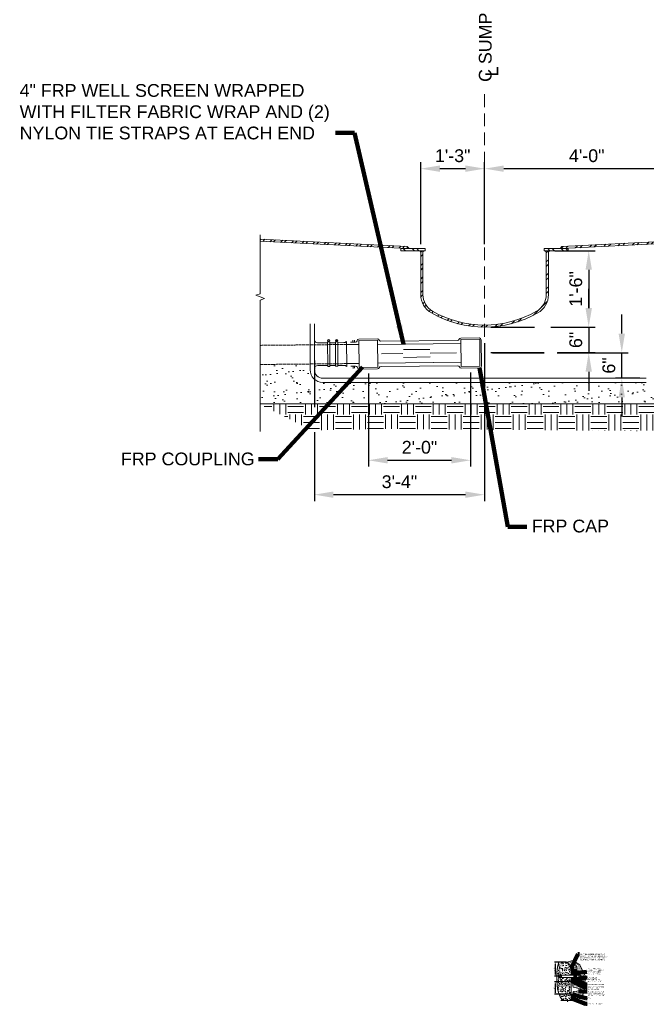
# Model space of a CAD drawing. Header units: inches. Extents: x -617 to 0, y -88 to 191.
# Tile 1 of 10: x -617 to -470, y -40 to 191. Entities that reach past the tile are written whole.
import ezdxf

# ---------------------------------------------------------------- set-up
doc = ezdxf.new("R2010")
doc.units = ezdxf.units.IN
doc.header["$MEASUREMENT"] = 0
doc.linetypes.add('( Dashed )', pattern=[9, 6, -3])
doc.linetypes.add('HIDDEN', pattern=[0.19685, 0.15748, -0.03937])
doc.layers.get('DefPoints').update_dxf_attribs({"lineweight": 0})
for name, color, linetype, lineweight in [('G-ANNO-DIMS', 2, 'Continuous', 0), ('G-ANNO-MASK', 1, 'Continuous', 0), ('G-ANNO-NOTE', 4, 'Continuous', 30), ('G-ANNO-PATT', 250, 'Continuous', 0), ('G-GRID-COOR', 2, 'Continuous', 13), ('M-ANNO-TEXT-48', 13, 'Continuous', 0), ('M-DETL-LGHT', 3, 'Continuous', 0), ('M-DETL-MEDM', 5, 'Continuous', 0), ('M-DETL-MLGT', 2, 'Continuous', 0), ('M-DETL-XLGT', 1, 'Continuous', 0), ('M-PIPE', 4, 'Continuous', 0), ('X-DETL-XLGT', 1, 'Continuous', 0)]:
    doc.layers.add(name, color=color, linetype=linetype, lineweight=lineweight)
doc.layers.add('G-ANNO-NPLT', color=1, linetype='Continuous', lineweight=0, plot=False)
doc.styles.add("AEC_AC_02ArchDims-CC_6_1'", font='arial.ttf', dxfattribs={"height": 0.25})
doc.styles.add("AEC_AC_07ArchDims-CC_1-2_1'", font='arial.ttf', dxfattribs={"height": 3})
doc.styles.add("AEC_AC_41Text-LeftTop_6_1'", font='arial.ttf', dxfattribs={"height": 0.25})
doc.styles.add("AEC_AC_46Text-LeftTop_1-2_1'", font='arial.ttf', dxfattribs={"height": 3})
doc.dimstyles.new("AEC_AC_02_Arch-Dims_6_1'", dxfattribs={"dimtxt": 0.25, "dimasz": 0.375, "dimexe": 0.125, "dimexo": 0.125, "dimgap": 0.125, "dimtad": 1, "dimdec": 4, "dimzin": 15, "dimdsep": 46, "dimlunit": 4, "dimtxsty": "AEC_AC_02ArchDims-CC_6_1'", "dimcen": 0.09, "dimclrd": 256, "dimclre": 256, "dimazin": 2, "dimtfac": 0.7, "dimtdec": 4, "dimtix": 1, "dimtmove": 1, "dimatfit": 3, "dimfxl": 1, "dimfrac": 2, "dimtolj": 1, "dimtzin": 15, "dimlwd": 30, "dimlwe": 30, "dimarcsym": 0})
doc.dimstyles.new("AEC_AC_07_Arch-Dims_1-2_1'", dxfattribs={"dimtxt": 3, "dimasz": 4.5, "dimexe": 1.5, "dimexo": 1.5, "dimgap": 1.5, "dimtad": 1, "dimdec": 4, "dimzin": 15, "dimdsep": 46, "dimlunit": 4, "dimtxsty": "AEC_AC_07ArchDims-CC_1-2_1'", "dimcen": 0.09, "dimclrd": 256, "dimclre": 256, "dimazin": 2, "dimtfac": 0.7, "dimtdec": 4, "dimtix": 1, "dimtmove": 1, "dimatfit": 3, "dimfxl": 1, "dimfrac": 1, "dimtolj": 1, "dimtzin": 15, "dimlwd": 30, "dimlwe": 30, "dimarcsym": 0})
doc.dimstyles.new("AEC_AC_41_Notes_6_1'", dxfattribs={"dimtxt": 0.25, "dimasz": 0.375, "dimexe": 0.125, "dimexo": 0.125, "dimgap": 0.125, "dimtad": 1, "dimjust": 1, "dimdec": 3, "dimzin": 15, "dimdsep": 46, "dimlunit": 5, "dimtxsty": "AEC_AC_41Text-LeftTop_6_1'", "dimcen": 0.09, "dimclrd": 256, "dimclre": 256, "dimazin": 2, "dimtfac": 0.7, "dimtdec": 3, "dimtmove": 1, "dimatfit": 1, "dimfxl": 1, "dimfrac": 1, "dimtolj": 1, "dimtzin": 15, "dimlwd": 30, "dimlwe": 30, "dimarcsym": 0})
doc.dimstyles.new("AEC_AC_46_Notes_1-2_1'", dxfattribs={"dimtxt": 3, "dimasz": 4.5, "dimexe": 1.5, "dimexo": 1.5, "dimgap": 1.5, "dimtad": 1, "dimjust": 1, "dimdec": 3, "dimzin": 15, "dimdsep": 46, "dimlunit": 5, "dimtxsty": "AEC_AC_46Text-LeftTop_1-2_1'", "dimcen": 0.09, "dimclrd": 256, "dimclre": 256, "dimazin": 2, "dimtfac": 0.7, "dimtdec": 3, "dimtmove": 1, "dimatfit": 1, "dimfxl": 1, "dimfrac": 1, "dimtolj": 1, "dimtzin": 15, "dimlwd": 30, "dimlwe": 30, "dimarcsym": 0})

# ---------------------------------------------------------------- blocks, each defined once
blk = doc.blocks.new('SCREEN-4')
at = {"layer": 'M-DETL-LGHT', "color": 3}
for p, q in [((-0.03, 3.16), (4.37, 3.2)), ((0.03, -3.16), (-0.03, 3.16)), ((4.43, -3.11), (4.37, 3.2)), ((23.97, 3.39), (28.37, 3.44)), ((24.03, -2.92), (23.97, 3.39)), ((28.43, -2.87), (28.37, 3.44)), ((0.03, -3.16), (4.43, -3.11)), ((24.03, -2.92), (28.43, -2.87))]:
    blk.add_line(p, q, dxfattribs=at)
at = {"layer": 'M-DETL-LGHT'}
for p, q in [((4.38, 2.23), (24.02, 2.43)), ((4.42, -2.16), (23.98, -1.96))]:
    blk.add_line(p, q, dxfattribs=at)
at = {"layer": 'M-PIPE', "color": 3}
for p, q in [((5.31, 0.05), (10.29, 0.1)), ((10.48, 1.02), (16.69, 1.05)), ((16.7, 0.15), (22.9, 0.25)), ((10.5, -0.8), (16.71, -0.71))]:
    blk.add_line(p, q, dxfattribs=at)
blk = doc.blocks.new('*D119')
at = {"layer": 'DefPoints', "color": 0, "transparency": 16777216}
for p in [(-507.95, 156.16), (-522.95, 136.88), (-507.95, 136.88)]:
    blk.add_point(p, dxfattribs=at)
at = {"layer": 'G-ANNO-DIMS', "lineweight": 30, "transparency": 16777216}
for p, q in [((-522.95, 138.38), (-522.95, 157.66)), ((-507.95, 138.38), (-507.95, 157.66)), ((-518.45, 156.16), (-512.45, 156.16))]:
    blk.add_line(p, q, dxfattribs=at)
at = {"layer": 'G-ANNO-DIMS', "transparency": 16777216}
for points in [[(-518.45, 156.91), (-518.45, 155.41), (-522.95, 156.16)], [(-512.45, 156.91), (-512.45, 155.41), (-507.95, 156.16)]]:
    blk.add_solid(points, dxfattribs=at)
at = {"layer": 'G-ANNO-DIMS', "color": 0, "lineweight": 30, "transparency": 16777216, "insert": (-515.45, 159.19), "char_height": 3, "attachment_point": 5, "style": "AEC_AC_07ArchDims-CC_1-2_1'"}
blk.add_mtext('\\A1;1\'-3"', dxfattribs=at)
blk = doc.blocks.new('*D118')
at = {"layer": 'DefPoints', "color": 0, "transparency": 16777216}
for p in [(-459.95, 156.16), (-507.95, 136.88), (-459.95, 136.88)]:
    blk.add_point(p, dxfattribs=at)
at = {"layer": 'G-ANNO-DIMS', "lineweight": 30, "transparency": 16777216}
for p, q in [((-507.95, 138.38), (-507.95, 157.66)), ((-459.95, 138.38), (-459.95, 157.66)), ((-503.45, 156.16), (-464.45, 156.16))]:
    blk.add_line(p, q, dxfattribs=at)
at = {"layer": 'G-ANNO-DIMS', "transparency": 16777216}
for points in [[(-503.45, 156.91), (-503.45, 155.41), (-507.95, 156.16)], [(-464.45, 156.91), (-464.45, 155.41), (-459.95, 156.16)]]:
    blk.add_solid(points, dxfattribs=at)
at = {"layer": 'G-ANNO-DIMS', "color": 0, "lineweight": 30, "transparency": 16777216, "insert": (-483.95, 159.19), "char_height": 3, "attachment_point": 5, "style": "AEC_AC_07ArchDims-CC_1-2_1'"}
blk.add_mtext('\\A1;4\'-0"', dxfattribs=at)
blk = doc.blocks.new('*D120')
at = {"layer": 'DefPoints', "color": 0, "transparency": 16777216}
for p in [(-492.95, 136.88), (-507.95, 118.89), (-483.48, 118.89)]:
    blk.add_point(p, dxfattribs=at)
at = {"layer": 'G-ANNO-DIMS', "lineweight": 30, "transparency": 16777216}
for p, q in [((-491.45, 136.88), (-481.98, 136.88)), ((-483.48, 132.38), (-483.48, 123.39)), ((-506.45, 118.89), (-496.25, 118.89)), ((-492.38, 118.89), (-481.98, 118.89))]:
    blk.add_line(p, q, dxfattribs=at)
at = {"layer": 'G-ANNO-DIMS', "transparency": 16777216}
for points in [[(-484.23, 132.38), (-482.73, 132.38), (-483.48, 136.88)], [(-484.23, 123.39), (-482.73, 123.39), (-483.48, 118.89)]]:
    blk.add_solid(points, dxfattribs=at)
at = {"layer": 'G-ANNO-DIMS', "color": 0, "lineweight": 30, "transparency": 16777216, "insert": (-486.51, 127.88), "char_height": 3, "attachment_point": 5, "rotation": 90, "style": "AEC_AC_07ArchDims-CC_1-2_1'"}
blk.add_mtext('\\A1;1\'-6"', dxfattribs=at)
blk = doc.blocks.new('*D121')
at = {"layer": 'DefPoints', "color": 0, "transparency": 16777216}
for p in [(-507.95, 118.89), (-507.95, 112.91), (-483.48, 112.91)]:
    blk.add_point(p, dxfattribs=at)
at = {"layer": 'G-ANNO-DIMS', "lineweight": 30, "transparency": 16777216}
for p, q in [((-483.48, 123.39), (-483.48, 127.89)), ((-506.45, 118.89), (-496.83, 118.89)), ((-492.08, 118.89), (-481.98, 118.89)), ((-483.48, 118.83), (-483.48, 112.91)), ((-506.45, 112.91), (-493.98, 112.91)), ((-490.82, 112.91), (-481.98, 112.91)), ((-483.48, 108.41), (-483.48, 103.91))]:
    blk.add_line(p, q, dxfattribs=at)
at = {"layer": 'G-ANNO-DIMS', "transparency": 16777216}
for points in [[(-484.23, 123.39), (-482.73, 123.39), (-483.48, 118.89)], [(-484.23, 108.41), (-482.73, 108.41), (-483.48, 112.91)]]:
    blk.add_solid(points, dxfattribs=at)
at = {"layer": 'G-ANNO-DIMS', "color": 0, "lineweight": 30, "transparency": 16777216, "insert": (-486.51, 115.9), "char_height": 3, "attachment_point": 5, "rotation": 90, "style": "AEC_AC_07ArchDims-CC_1-2_1'"}
blk.add_mtext('\\A1;6"', dxfattribs=at)
blk = doc.blocks.new('*D122')
at = {"layer": 'DefPoints', "color": 0, "transparency": 16777216}
for p in [(-507.57, 112.89), (-475.71, 112.89), (-469.95, 106.89)]:
    blk.add_point(p, dxfattribs=at)
at = {"layer": 'G-ANNO-DIMS', "lineweight": 30, "transparency": 16777216}
for p, q in [((-475.71, 117.39), (-475.71, 121.89)), ((-506.07, 112.89), (-493.98, 112.89)), ((-490.91, 112.89), (-474.21, 112.89)), ((-475.71, 106.95), (-475.71, 112.89)), ((-471.45, 106.89), (-477.21, 106.89)), ((-475.71, 102.39), (-475.71, 100.94)), ((-475.71, 100.81), (-475.71, 97.89))]:
    blk.add_line(p, q, dxfattribs=at)
at = {"layer": 'G-ANNO-DIMS', "transparency": 16777216}
for points in [[(-476.46, 117.39), (-474.96, 117.39), (-475.71, 112.89)], [(-476.46, 102.39), (-474.96, 102.39), (-475.71, 106.89)]]:
    blk.add_solid(points, dxfattribs=at)
at = {"layer": 'G-ANNO-DIMS', "color": 0, "lineweight": 30, "transparency": 16777216, "insert": (-478.74, 109.89), "char_height": 3, "attachment_point": 5, "rotation": 90, "style": "AEC_AC_07ArchDims-CC_1-2_1'"}
blk.add_mtext('\\A1;6"', dxfattribs=at)
blk = doc.blocks.new('*D124')
at = {"layer": 'DefPoints', "color": 0, "transparency": 16777216}
for p in [(-507.95, 116.65), (-547.95, 112.58), (-547.95, 79.52)]:
    blk.add_point(p, dxfattribs=at)
at = {"layer": 'G-ANNO-DIMS', "lineweight": 30, "transparency": 16777216}
for p, q in [((-507.95, 115.15), (-507.95, 106.95)), ((-547.95, 111.08), (-547.95, 108.95)), ((-547.95, 108.83), (-547.95, 106.72)), ((-547.95, 106.59), (-547.95, 100.94)), ((-507.95, 106.83), (-507.95, 105.95)), ((-507.95, 105.83), (-507.95, 102.84)), ((-507.95, 102.72), (-507.95, 100.94)), ((-547.95, 100.81), (-547.95, 100.08)), ((-507.95, 100.81), (-507.95, 78.02)), ((-547.95, 94.24), (-547.95, 78.02)), ((-512.45, 79.52), (-543.45, 79.52))]:
    blk.add_line(p, q, dxfattribs=at)
at = {"layer": 'G-ANNO-DIMS', "transparency": 16777216}
for points in [[(-543.45, 80.27), (-543.45, 78.77), (-547.95, 79.52)], [(-512.45, 80.27), (-512.45, 78.77), (-507.95, 79.52)]]:
    blk.add_solid(points, dxfattribs=at)
at = {"layer": 'G-ANNO-DIMS', "color": 0, "lineweight": 30, "transparency": 16777216, "insert": (-527.95, 82.55), "char_height": 3, "attachment_point": 5, "style": "AEC_AC_07ArchDims-CC_1-2_1'"}
blk.add_mtext('\\A1;3\'-4"', dxfattribs=at)
blk = doc.blocks.new('*D125')
at = {"layer": 'DefPoints', "color": 0, "transparency": 16777216}
for p in [(-535.24, 109.47), (-511.24, 109.71), (-511.24, 87.61)]:
    blk.add_point(p, dxfattribs=at)
at = {"layer": 'G-ANNO-DIMS', "lineweight": 30, "transparency": 16777216}
for p, q in [((-535.24, 107.97), (-535.24, 86.11)), ((-511.24, 108.21), (-511.24, 86.11)), ((-530.74, 87.61), (-515.74, 87.61))]:
    blk.add_line(p, q, dxfattribs=at)
at = {"layer": 'G-ANNO-DIMS', "transparency": 16777216}
for points in [[(-530.74, 88.36), (-530.74, 86.86), (-535.24, 87.61)], [(-515.74, 88.36), (-515.74, 86.86), (-511.24, 87.61)]]:
    blk.add_solid(points, dxfattribs=at)
at = {"layer": 'G-ANNO-DIMS', "color": 0, "lineweight": 30, "transparency": 16777216, "insert": (-523.24, 90.65), "char_height": 3, "attachment_point": 5, "style": "AEC_AC_07ArchDims-CC_1-2_1'"}
blk.add_mtext('\\A1;2\'-0"', dxfattribs=at)
blk = doc.blocks.new('*D131')
at = {"layer": 'DefPoints', "color": 0, "transparency": 16777216}
for p in [(-488.63, -30.36), (-491.36, -33.69), (-490.6, -33.69)]:
    blk.add_point(p, dxfattribs=at)
at = {"layer": 'G-ANNO-DIMS', "lineweight": 30, "transparency": 16777216}
for p, q in [((-488.75, -30.36), (-491.49, -30.36)), ((-491.36, -30.74), (-491.36, -33.31)), ((-490.72, -33.69), (-491.49, -33.69))]:
    blk.add_line(p, q, dxfattribs=at)
at = {"layer": 'G-ANNO-DIMS', "transparency": 16777216}
for points in [[(-491.43, -30.74), (-491.3, -30.74), (-491.36, -30.36)], [(-491.43, -33.31), (-491.3, -33.31), (-491.36, -33.69)]]:
    blk.add_solid(points, dxfattribs=at)
at = {"layer": 'G-ANNO-DIMS', "color": 0, "lineweight": 30, "transparency": 16777216, "insert": (-491.62, -32.03), "char_height": 0.25, "attachment_point": 5, "rotation": 90, "style": "AEC_AC_02ArchDims-CC_6_1'"}
blk.add_mtext('\\A1;3" +/-', dxfattribs=at)
blk = doc.blocks.new('*D132')
at = {"layer": 'DefPoints', "color": 0, "transparency": 16777216}
for p in [(-486.98, -35.01), (-491.36, -37.93), (-487.49, -37.93)]:
    blk.add_point(p, dxfattribs=at)
at = {"layer": 'G-ANNO-DIMS', "lineweight": 30, "transparency": 16777216}
for p, q in [((-487.1, -35.01), (-491.49, -35.01)), ((-491.36, -35.38), (-491.36, -37.55)), ((-487.61, -37.93), (-491.49, -37.93))]:
    blk.add_line(p, q, dxfattribs=at)
at = {"layer": 'G-ANNO-DIMS', "transparency": 16777216}
for points in [[(-491.43, -35.38), (-491.3, -35.38), (-491.36, -35.01)], [(-491.43, -37.55), (-491.3, -37.55), (-491.36, -37.93)]]:
    blk.add_solid(points, dxfattribs=at)
at = {"layer": 'G-ANNO-DIMS', "color": 0, "lineweight": 30, "transparency": 16777216, "insert": (-491.62, -36.47), "char_height": 0.25, "attachment_point": 5, "rotation": 90, "style": "AEC_AC_02ArchDims-CC_6_1'"}
blk.add_mtext('\\A1;3"', dxfattribs=at)
blk = doc.blocks.new('*D133')
at = {"layer": 'DefPoints', "color": 0, "transparency": 16777216}
for p in [(-487.23, -32.36), (-487.19, -31.99), (-486.34, -32.36)]:
    blk.add_point(p, dxfattribs=at)
at = {"layer": 'G-ANNO-DIMS', "lineweight": 30, "transparency": 16777216}
for p, q in [((-487.11, -32.36), (-486.22, -32.36)), ((-487.06, -31.99), (-486.22, -31.99)), ((-486.34, -31.61), (-486.34, -31.24)), ((-486.34, -31.99), (-486.34, -32.36)), ((-486.34, -32.74), (-486.34, -33.11))]:
    blk.add_line(p, q, dxfattribs=at)
at = {"layer": 'G-ANNO-DIMS', "transparency": 16777216}
for points in [[(-486.41, -31.61), (-486.28, -31.61), (-486.34, -31.99)], [(-486.41, -32.74), (-486.28, -32.74), (-486.34, -32.36)]]:
    blk.add_solid(points, dxfattribs=at)
at = {"layer": 'G-ANNO-DIMS', "color": 0, "lineweight": 30, "transparency": 16777216, "insert": (-486.6, -31.07), "char_height": 0.25, "attachment_point": 5, "rotation": 90, "style": "AEC_AC_02ArchDims-CC_6_1'"}
blk.add_mtext('\\A1;3/8" MIN', dxfattribs=at)

msp = doc.modelspace()

# ---------------------------------------------------------------- hatches: boundary and pattern name
at = {"layer": 'G-ANNO-PATT', "lineweight": 13}
h = msp.add_hatch(dxfattribs=at)
h.set_pattern_fill('ANSI32', color=256, pattern_type=2)
h.set_pattern_definition([(45, (-4274.2165, -3433.6614), (-1.3258252, 1.3258252), []), (45, (-4273.3327, -3433.6614), (-1.3258252, 1.3258252), [])])
h.paths.add_polyline_path([(-560.70286, 139.60458), (-560.70286, 139.10367), (-526.13905, 137.37548), (-526.12072, 137.37548), (-526.12072, 137.87548)])
h = msp.add_hatch(dxfattribs=at)
h.set_pattern_fill('ANSI32', color=256, style=0, pattern_type=2)
h.set_pattern_definition([(45, (-4274.2165, -3433.6614), (-1.5909903, 1.5909903), []), (45, (-4273.1559, -3433.6614), (-1.5909903, 1.5909903), [])])
h.paths.add_polyline_path([(-459.9493, 138.86599), (-459.9493, 139.36691), (-489.77788, 137.87548), (-489.77788, 137.37548), (-489.75955, 137.37548)])
h.paths.add_polyline_path([(-425.10805, 140.60805), (-425.10805, 141.10897), (-459.9493, 139.36691), (-459.9493, 138.86599)])
h = msp.add_hatch(dxfattribs=at)
h.set_pattern_fill('ANSI32', color=256, style=0, pattern_type=2)
h.set_pattern_definition([(135, (-527.6162, 136.876), (-1.59099, -1.59099), []), (135, (-527.6162, 137.9368), (-1.59099, -1.59099), [])])
h.paths.add_polyline_path([(-521.93749, 136.87548), (-521.93749, 137.37548), (-527.61422, 137.37548), (-527.61422, 136.87548)])
h.paths.add_polyline_path([(-488.28438, 136.87548), (-488.28438, 137.37548), (-493.96111, 137.37548), (-493.96111, 136.87548)])
h = msp.add_hatch(dxfattribs=at)
h.set_pattern_fill('ANSI32', color=256, style=0, pattern_type=2)
h.set_pattern_definition([(45, (-522.9513, 101.565), (-1.59099, 1.59099), []), (45, (-521.8906, 101.565), (-1.59099, 1.59099), [])])
h.paths.add_polyline_path([(-522.43749, 126.56431), (-522.43749, 136.87548), (-522.9493, 136.87548), (-522.9493, 126.57112, 0.267949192), (-520.4493, 122.241, 0.267949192), (-495.4493, 122.241, 0.267949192), (-492.9493, 126.57112), (-492.9493, 136.87548), (-493.46111, 136.87548), (-493.46111, 126.56431, -0.268131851), (-495.71377, 122.66566, -0.267583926), (-520.18483, 122.66566, -0.268131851)])
h = msp.add_hatch(dxfattribs=at)
h.set_pattern_fill('AR-SAND', color=256, style=0, pattern_type=2)
h.set_pattern_definition([(37.5, (-452.3013, 111.3872), (-0.12599, 3.85365), [0, -3.04, 0, -3.4, 0, -3.25]), (7.5, (-452.3013, 111.387), (3.53955, 5.6443), [0, -1.64, 0, -2.74, 0, -1.05]), (327.5, (-454.7613, 111.3872), (6.22828, 0.01132), [0, -1, 0, -3.6, 0, -4.7]), (317.5, (-454.7613, 111.387), (6.01225, 1.75535), [0, -0.5, 0, -2.36, 0, -2.7])])
h.paths.add_polyline_path([(-464.0952, 122.6689, 0.400050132), (-466.94946, 119.67244), (-466.94946, 108.89167, -0.414213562), (-469.94945, 105.89168), (-507.9493, 105.89168), (-545.94915, 105.89168, -0.414213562), (-548.94914, 108.89167), (-548.94914, 110.24277), (-560.70286, 110.12523), (-560.70286, 100.87632), (-425.10805, 100.87632), (-425.10805, 124.56509)])
at = {"layer": 'G-ANNO-PATT'}
h = msp.add_hatch(dxfattribs=at)
h.set_pattern_fill('EARTH', color=256, pattern_type=2)
h.set_pattern_definition([(0, (-4274.2165, -3433.6654), (3.75, 3.75), [3.75, -3.75]), (0, (-4274.2165, -3432.259), (3.75, 3.75), [3.75, -3.75]), (0, (-4274.2165, -3430.853), (3.75, 3.75), [3.75, -3.75]), (90, (-4273.7478, -3430.384), (-3.75, 3.75), [3.75, -3.75]), (90, (-4272.3415, -3430.384), (-3.75, 3.75), [3.75, -3.75]), (90, (-4270.9353, -3430.384), (-3.75, 3.75), [3.75, -3.75])])
h.paths.add_polyline_path([(-425.10805, 100.87632), (-560.70286, 100.87632), (-560.70286, 100.72581), (-548.41887, 94.66051), (-531.60714, 94.99592), (-496.65025, 94.72394), (-453.01799, 94.30616), (-445.9015, 93.19244), (-436.81297, 95.24853), (-427.506, 97.35404), (-425.10805, 97.35404)])
at = {"layer": 'G-ANNO-PATT', "lineweight": 13}
h = msp.add_hatch(dxfattribs=at)
h.set_pattern_fill('AR-SAND', color=256, style=0, pattern_type=2)
h.set_pattern_definition([(37.5, (-485.5427, -36.11146), (-0.010499, 0.321138), [0, -0.253333, 0, -0.283333, 0, -0.270833]), (7.5, (-485.5427, -36.11146), (0.294962, 0.470357), [0, -0.136667, 0, -0.228333, 0, -0.0875]), (327.5, (-485.7477, -36.11146), (0.519024, 0.000944), [0, -0.083333, 0, -0.3, 0, -0.391667]), (317.5, (-485.7477, -36.11146), (0.50102, 0.14628), [0, -0.041667, 0, -0.196667, 0, -0.225])])
h.paths.add_polyline_path([(-486.31344, -33.29468, -0.244404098), (-486.24748, -33.15739), (-485.81906, -33.15739, -0.23624493), (-485.75302, -33.28958), (-485.75228, -33.28958), (-485.75228, -33.42152), (-485.41338, -33.42152), (-485.41338, -33.94998), (-485.75228, -33.94998), (-485.75228, -34.08192), (-485.75302, -34.08192, -0.236115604), (-485.81906, -34.21403), (-486.24748, -34.21403, -0.244404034), (-486.31344, -34.07675), (-486.31344, -33.94998), (-486.48952, -33.94998), (-486.48952, -34.30865), (-486.55797, -34.30865), (-486.55797, -33.94998), (-486.71271, -33.94998), (-486.71271, -35.00644), (-486.97682, -35.00644), (-486.97682, -33.94998), (-487.24133, -33.94998), (-487.21629, -36.00082, 0.317042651), (-487.04745, -36.23424), (-485.49942, -36.63411, -0.768435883), (-485.53326, -37.11607), (-486.99467, -37.30262, 0.362965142), (-487.19737, -37.55116), (-487.1748, -39.39997), (-486.92771, -39.39997), (-485.03005, -38.76611), (-484.3723, -36.14694), (-484.34651, -33.55357), (-485.54612, -30.99678), (-487.22256, -29.97963), (-488.62572, -30.36483), (-487.62572, -31.36483), (-487.62572, -31.55364), (-487.18953, -31.98983, 0.072372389), (-487.23099, -32.27481), (-487.23099, -32.36483), (-487.23099, -33.41666), (-487.2309, -33.41666), (-486.97682, -33.42152), (-486.97682, -32.36483), (-486.71271, -32.36483), (-486.71271, -33.42152), (-486.55797, -33.42152), (-486.55797, -33.06285), (-486.48952, -33.06285), (-486.48952, -33.42152), (-486.31344, -33.42152)])
at = {"layer": 'G-ANNO-PATT'}
h = msp.add_hatch(dxfattribs=at)
h.set_pattern_fill('AR-CONC', color=256, style=0, pattern_type=2)
h.set_pattern_definition([(50, (-490.4436, -31.9311), (1.19543, -0.10459), [0.125, -1.375]), (355, (-490.4436, -31.9311), (-0.23125, 1.25365), [0.1, -1.1]), (100.451, (-490.344, -31.9398), (0.96418, 1.14907), [0.10623, -1.16857]), (46.184, (-490.4436, -31.5978), (1.77874, -0.27586), [0.1875, -2.0625]), (96.636, (-490.2954, -31.6208), (1.55777, 1.62353), [0.15935, -1.75286]), (351.184, (-490.4436, -31.5978), (1.55777, 1.62353), [0.15, -1.65]), (21, (-490.27695, -31.6811), (0.99485, -0.67103), [0.125, -1.375]), (326, (-490.277, -31.6811), (0.40553, 1.20858), [0.1, -1.1]), (71.451, (-490.194, -31.737), (1.40037, 0.53755), [0.10623, -1.16857]), (37.5, (-490.4436, -31.9311), (0.020266, 0.554823), [0, -1.086667, 0, -1.116667, 0, -1.104167]), (7.5, (-490.4436, -31.9311), (0.43845, 0.657353), [0, -0.636667, 0, -1.061667, 0, -0.420833]), (327.5, (-490.8153, -31.9311), (0.889704, -0.037592), [0, -0.416667, 0, -1.3, 0, -1.725]), (317.5, (-490.98195, -31.9311), (0.97198, 0.16684), [0, -0.54167, 0, -0.86333, 0, -1.225])])
h.paths.add_polyline_path([(-487.62676, -33.94998), (-489.87103, -33.94998), (-489.87103, -33.99937), (-490.46534, -33.99937), (-490.46534, -33.94998), (-490.59752, -33.94998), (-490.59752, -33.68564), (-490.59752, -33.42152), (-490.46534, -33.42152), (-490.46534, -33.37213), (-489.87103, -33.37213), (-489.87103, -33.42152), (-487.62572, -33.40911), (-487.62676, -32.97975), (-487.62614, -32.97975), (-487.62676, -32.36483), (-487.62572, -32.36483), (-487.62572, -31.55364), (-487.62572, -31.36483), (-488.62572, -30.36483), (-490.50285, -30.27098), (-490.78325, -31.46646), (-490.95729, -32.75361), (-490.99922, -34.71812), (-490.80924, -36.74592), (-490.55086, -37.51984), (-490.20746, -38.50616), (-489.66902, -39.39997), (-488.64066, -39.39997), (-488.48205, -39.08304), (-488.48205, -39.71691), (-488.32372, -39.39997), (-487.62572, -39.39997), (-487.62656, -35.00644), (-487.62676, -35.00644), (-487.62656, -35.00644)])
h = msp.add_hatch(dxfattribs=at)
h.set_pattern_fill('ANSI32', color=256, pattern_type=2)
h.set_pattern_definition([(45, (-2881.23305, -3364.6149), (-0.1325825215, 0.1325825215), []), (45, (-2881.14466, -3364.6149), (-0.1325825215, 0.1325825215), [])])
h.paths.add_polyline_path([(-487.62676, -33.42152), (-487.48516, -33.42152), (-487.48516, -32.36483), (-487.62676, -32.36164)])
h = msp.add_hatch(dxfattribs=at)
h.set_pattern_fill('ANSI32', color=256, pattern_type=2)
h.set_pattern_definition([(45, (-2881.23305, -3364.61096), (-0.1325825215, 0.1325825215), []), (45, (-2881.14466, -3364.61096), (-0.1325825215, 0.1325825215), [])])
h.paths.add_polyline_path([(-487.48516, -33.94998), (-487.62676, -33.94998), (-487.62676, -35.00644), (-487.48516, -35.00644)])
at = {"layer": 'M-DETL-MLGT', "extrusion": (0, 0, -1)}
for points in [[(525.70645, 137.37548), (526.10479, 137.86648), (526.12072, 137.37548)], [(522.95331, 136.35988), (522.95331, 136.87502), (523.35919, 136.87502)], [(493.46299, 136.35988), (493.46299, 136.87502), (493.86887, 136.87502)]]:
    msp.add_hatch(color=256, dxfattribs=at).paths.add_polyline_path(points)
at = {"layer": 'M-DETL-MLGT'}
for points in [[(-522.43561, 136.35988), (-522.43561, 136.87502), (-522.02973, 136.87502)], [(-492.94529, 136.35988), (-492.94529, 136.87502), (-492.53941, 136.87502)], [(-490.19215, 137.37548), (-489.79381, 137.86648), (-489.77788, 137.37548)]]:
    msp.add_hatch(color=256, dxfattribs=at).paths.add_polyline_path(points)
at = {"layer": 'X-DETL-XLGT'}
msp.add_hatch(color=256, dxfattribs=at).paths.add_polyline_path([(-487.18953, -31.98983), (-487.62572, -31.55364), (-487.62572, -32.36483), (-487.48516, -32.36483), (-487.23099, -32.36483), (-487.23099, -32.27481, -0.072372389)])

# ---------------------------------------------------------------- linework, layer by layer
at = {"layer": 'G-ANNO-MASK', "flags": 128}
msp.add_lwpolyline([(-560.70286, 94.40206), (-560.70286, 125.26567), (-559.67256, 125.64067), (-561.73317, 126.39067), (-560.70286, 126.76567), (-560.70286, 140.60022)], dxfattribs=at)
at = {"layer": 'G-ANNO-NPLT', "flags": 128}
for points in [[(-486.92771, -39.39997), (-485.03005, -38.76611), (-484.3723, -36.14694), (-484.34651, -33.55357), (-485.54612, -30.99678), (-487.22256, -29.97963), (-488.62572, -30.36483)], [(-489.66902, -39.39997), (-490.20746, -38.50616), (-490.55086, -37.51984), (-490.80924, -36.74592), (-490.99922, -34.71812), (-490.95729, -32.75361), (-490.78325, -31.46646), (-490.50285, -30.27098)]]:
    msp.add_lwpolyline(points, dxfattribs=at)
at = {"layer": 'G-GRID-COOR', "linetype": '( Dashed )', "ltscale": 0.5}
msp.add_line((-507.9493, 116.64861), (-507.9493, 173.84602), dxfattribs=at)
at = {"layer": 'M-DETL-LGHT'}
for p, q in [((-544.44341, 115.94029), (-544.70308, 115.48924)), ((-542.59151, 115.9513), (-542.85119, 115.50025)), ((-544.5717, 115.45454), (-544.83192, 115.45299)), ((-544.83192, 115.45299), (-544.83117, 115.3264)), ((-544.83192, 115.45299), (-544.7974, 109.68546)), ((-544.5717, 115.45454), (-544.31147, 115.45609)), ((-544.31147, 115.45609), (-544.31072, 115.32949)), ((-544.31147, 115.45609), (-544.27695, 109.68855)), ((-542.7198, 115.46555), (-542.98003, 115.464)), ((-542.98003, 115.464), (-542.97927, 115.33741)), ((-542.98003, 115.464), (-542.9455, 109.69647)), ((-542.7198, 115.46555), (-542.45957, 115.4671)), ((-542.45957, 115.4671), (-542.45882, 115.3405)), ((-542.45957, 115.4671), (-542.42505, 109.69956)), ((-544.7974, 109.68546), (-544.79815, 109.81205)), ((-544.53717, 109.68701), (-544.7974, 109.68546)), ((-544.53717, 109.68701), (-544.27695, 109.68855)), ((-544.27695, 109.68855), (-544.2777, 109.81515)), ((-542.68528, 109.69802), (-542.9455, 109.69647)), ((-542.68528, 109.69802), (-542.42505, 109.69956)), ((-490.50285, -30.27098), (-488.62572, -30.36483)), ((-488.62572, -30.36483), (-487.62572, -31.36483)), ((-487.62676, -32.36483), (-487.48516, -32.36483)), ((-487.62676, -32.36483), (-487.62676, -33.42152)), ((-487.62572, -33.40911), (-487.62572, -31.36483)), ((-487.48516, -33.42152), (-487.48516, -32.36483)), ((-486.97682, -32.36483), (-486.71271, -32.36483)), ((-486.97682, -32.36483), (-486.97682, -35.00644)), ((-486.71271, -35.00644), (-486.71271, -32.36483)), ((-490.59752, -33.68564), (-490.59752, -33.42152)), ((-490.59752, -33.42152), (-490.46534, -33.42152)), ((-490.59752, -33.68564), (-490.59752, -33.94998)), ((-490.59752, -33.94998), (-490.46534, -33.94998)), ((-490.46534, -33.68564), (-490.46534, -33.37213)), ((-490.46534, -33.37213), (-489.87103, -33.37213)), ((-490.46534, -33.68564), (-490.30024, -33.68564)), ((-490.46534, -33.68564), (-490.46534, -33.99937)), ((-490.46534, -33.68564), (-490.30024, -33.68564)), ((-490.46534, -33.73526), (-490.28402, -33.73526)), ((-490.46534, -33.99937), (-489.87103, -33.99937)), ((-490.30024, -33.68564), (-490.27625, -33.61978)), ((-490.28402, -33.73526), (-490.26003, -33.66917)), ((-490.27625, -33.61978), (-490.1683, -33.61978)), ((-490.26003, -33.66917), (-490.1683, -33.66917)), ((-490.06035, -33.61978), (-490.1683, -33.61978)), ((-490.07658, -33.66917), (-490.1683, -33.66917)), ((-490.05236, -33.73526), (-490.07658, -33.66917)), ((-490.03613, -33.68564), (-490.06035, -33.61978)), ((-489.87103, -33.73526), (-490.05236, -33.73526)), ((-489.87103, -33.68564), (-490.03613, -33.68564)), ((-489.87103, -33.68564), (-490.03613, -33.68564)), ((-489.87103, -33.68564), (-489.87103, -33.37213)), ((-489.87103, -33.42152), (-487.62676, -33.42152)), ((-489.87103, -33.68564), (-489.87103, -33.99937)), ((-489.87103, -33.94998), (-487.62676, -33.94998)), ((-487.62676, -33.42152), (-487.62676, -32.97975)), ((-486.97682, -33.42152), (-487.62676, -33.42152)), ((-487.62572, -39.39997), (-487.62572, -33.94998)), ((-486.97682, -33.94998), (-487.62572, -33.94998)), ((-487.48516, -35.00644), (-487.48516, -33.94998)), ((-486.71271, -33.42152), (-486.55797, -33.42152)), ((-486.71271, -33.94998), (-486.55797, -33.94998)), ((-486.55797, -33.06285), (-486.48952, -33.06285)), ((-486.55797, -34.30865), (-486.55797, -33.06285)), ((-486.55797, -34.30865), (-486.48952, -34.30865)), ((-486.48952, -34.30865), (-486.48952, -33.06285)), ((-486.48952, -33.42152), (-486.31344, -33.42152)), ((-486.48952, -33.94998), (-486.31344, -33.94998)), ((-486.31344, -33.68564), (-486.31344, -33.28958)), ((-486.31344, -33.68564), (-486.31344, -34.08192)), ((-486.24758, -33.15741), (-485.81908, -33.15741)), ((-486.24758, -33.42152), (-485.81908, -33.42152)), ((-486.24758, -33.94998), (-485.81908, -33.94998)), ((-486.24758, -34.2141), (-485.81908, -34.2141)), ((-485.75228, -33.68564), (-485.75228, -33.28958)), ((-485.75228, -33.42152), (-485.41338, -33.42152)), ((-485.75228, -33.68564), (-485.75228, -34.08192)), ((-485.75228, -33.94998), (-485.41338, -33.94998)), ((-485.41338, -33.42152), (-485.41338, -33.94998)), ((-487.62676, -35.00644), (-487.48516, -35.00644)), ((-486.97682, -35.00644), (-486.71271, -35.00644))]:
    msp.add_line(p, q, dxfattribs=at)
at = {"layer": 'M-DETL-LGHT', "color": 3, "linetype": 'HIDDEN'}
for p, q in [((-560.70286, 114.62546), (-540.37381, 114.82875)), ((-560.70286, 110.12523), (-540.34688, 110.32879))]:
    msp.add_line(p, q, dxfattribs=at)
at = {"layer": 'M-DETL-LGHT', "color": 3}
for p, q in [((-540.37381, 114.82875), (-537.4949, 114.85754)), ((-540.34688, 110.32879), (-537.44907, 110.35777)), ((-533.05039, 110.44762), (-513.45036, 110.64726))]:
    msp.add_line(p, q, dxfattribs=at)
at = {"layer": 'M-DETL-LGHT'}
for centre in [(-544.57325, 115.71477), (-542.72135, 115.72578)]:
    msp.add_circle(centre, 0.26023, dxfattribs=at)
for centre, radius, start, end in [((-486.14842, -33.28947), 0.1651, 126.8698917, 233.1300944), ((-485.75218, -33.68571), 0.56134, 151.9275056, 179.9999917), ((-485.75218, -33.68571), 0.56134, 179.9999945, 208.0724806), ((-486.14842, -34.08195), 0.1651, 126.8698917, 233.1300944), ((-485.91812, -33.28947), 0.1651, 306.8698945, 53.1300973), ((-486.31436, -33.68571), 0.56134, 0, 28.0724861), ((-486.31436, -33.68571), 0.56134, 331.9275056, 359.9999917), ((-485.91812, -34.08195), 0.1651, 306.8698945, 53.1300973)]:
    msp.add_arc(centre, radius, start, end, dxfattribs=at)
at = {"layer": 'M-DETL-MEDM'}
for p, q in [((-548.94914, 108.89167), (-548.94914, 119.67244)), ((-547.94914, 108.89167), (-547.94914, 119.67244)), ((-507.9493, 106.89168), (-545.94915, 106.89168)), ((-486.6708, 106.89168), (-507.9493, 106.89168)), ((-507.9493, 106.89168), (-469.94945, 106.89168)), ((-507.9493, 105.89168), (-545.94915, 105.89168)), ((-507.9493, 105.89168), (-469.94945, 105.89168)), ((-487.23099, -33.42152), (-487.23099, -32.27481)), ((-486.97682, -31.5801), (-487.08076, -31.74767)), ((-487.46531, -39.39997), (-487.46531, -37.92995))]:
    msp.add_line(p, q, dxfattribs=at)
at = {"layer": 'M-DETL-MEDM', "flags": 128}
msp.add_lwpolyline([(-487.24133, -33.94998), (-487.21629, -36.00082, 0.317042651), (-487.04745, -36.23424), (-485.49942, -36.63411, -0.768435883), (-485.53326, -37.11607), (-486.99467, -37.30262, 0.362965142), (-487.19737, -37.55116), (-487.1748, -39.39997)], format="xyb", dxfattribs=at)
at = {"layer": 'M-DETL-MEDM'}
for centre, radius, start, end in [((-545.94915, 108.89167), 2.99999, 180, 270), ((-545.94915, 108.89167), 1.99999, 180, 270), ((-545.94915, 108.89167), 1.99999, 180, 270), ((-486.23099, -32.27481), 1, 148.1870007, 180)]:
    msp.add_arc(centre, radius, start, end, dxfattribs=at)
at = {"layer": 'M-DETL-MLGT'}
for p, q in [((-526.12072, 137.87548), (-560.70286, 139.60458)), ((-526.12072, 137.37456), (-560.70286, 139.10367)), ((-489.77788, 137.87548), (-425.10805, 141.10897)), ((-489.77788, 137.37456), (-425.10805, 140.60805)), ((-527.61422, 136.87548), (-527.61422, 137.37548)), ((-521.93749, 136.87548), (-527.61422, 136.87548)), ((-521.93749, 137.37548), (-527.59919, 137.37548)), ((-526.12072, 137.37548), (-526.12072, 137.87618)), ((-526.10479, 137.86648), (-526.12072, 137.37548)), ((-526.11536, 137.4778), (-526.10479, 137.86648)), ((-526.10479, 137.86648), (-525.70645, 137.37548)), ((-522.9493, 126.57112), (-522.9493, 136.87548)), ((-522.43749, 126.56431), (-522.43749, 136.87548)), ((-521.93749, 136.87548), (-521.93749, 137.37548)), ((-493.96111, 137.37548), (-488.29047, 137.37548)), ((-493.96111, 136.87548), (-493.96111, 137.37548)), ((-493.96111, 136.87548), (-488.28438, 136.87548)), ((-493.96111, 136.87548), (-488.28438, 136.87548)), ((-493.46111, 126.56431), (-493.46111, 136.87548)), ((-492.9493, 126.57112), (-492.9493, 136.87548)), ((-489.79381, 137.86648), (-490.19215, 137.37548)), ((-489.78324, 137.4778), (-489.79381, 137.86648)), ((-489.79381, 137.86648), (-489.77788, 137.37548)), ((-489.77788, 137.37548), (-489.77788, 137.87618)), ((-488.28438, 136.87548), (-488.28438, 137.37548)), ((-538.88173, 115.37716), (-538.88173, 115.87716)), ((-538.54082, 115.38158), (-538.54082, 115.88158)), ((-537.48142, 116.09168), (-533.1542, 116.13775)), ((-514.30187, 115.78917), (-532.43086, 115.61284)), ((-509.17757, 116.37998), (-513.50484, 116.33789)), ((-508.67757, 109.75976), (-508.74063, 115.95166)), ((-547.22854, 115.22419), (-544.83064, 115.23855)), ((-544.31018, 115.24032), (-542.97874, 115.24823)), ((-542.45828, 115.25133), (-541.03117, 115.25981)), ((-540.37804, 115.53491), (-540.34284, 109.65314)), ((-538.30808, 115.38461), (-539.45539, 115.36971)), ((-547.14555, 109.88063), (-544.79864, 109.89459)), ((-544.27822, 109.90096), (-542.94677, 109.90887)), ((-542.42632, 109.91197), (-540.99919, 109.92045)), ((-538.25038, 109.72903), (-539.39768, 109.71413)), ((-538.82403, 109.72158), (-538.82403, 109.22158)), ((-538.48311, 109.726), (-538.48311, 109.226)), ((-533.08209, 109.07842), (-537.40934, 109.03434)), ((-532.28531, 109.6275), (-514.24093, 109.81129)), ((-513.43313, 109.27856), (-509.10588, 109.32263))]:
    msp.add_line(p, q, dxfattribs=at)
for centre, radius, start, end in [((-517.9493, 126.57112), 5, 180, 240), ((-517.93749, 126.56431), 4.5, 180, 240.0390562), ((-497.96111, 126.56431), 4.5, 299.9609438, 0), ((-497.9493, 126.57112), 5, 300, 0), ((-507.9493, 143.89163), 25, 240, 300), ((-507.9493, 143.89163), 24.5, 240.0390562, 299.9609438), ((-547.18944, 116.0021), 0.77888, 192.6816099, 267.1226507), ((-537.47682, 115.65896), 0.43275, 90.6098543, 180.583574), ((-533.14959, 115.70502), 0.43275, 22.6341672, 90.6098543), ((-532.35076, 116.0381), 0.43275, 202.6341671, 270.6098543), ((-514.30608, 116.2219), 0.43275, 270.5572936, 338.5329808), ((-513.50063, 115.90516), 0.43275, 90.5572936, 158.5329807), ((-509.17336, 115.94725), 0.43275, 0.583574, 90.5572936), ((-541.03668, 116.18576), 0.92596, 270.3406138, 315.3406138), ((-538.31229, 115.81733), 0.43275, 270.5572936, 338.5329808), ((-547.1407, 109.07043), 0.81022, 90.3429664, 183.6214511), ((-540.99369, 108.9945), 0.92596, 45.3406138, 90.3406138), ((-538.24597, 109.2963), 0.43275, 22.6078868, 90.583574), ((-537.41375, 109.46707), 0.43275, 180.583574, 270.583574), ((-533.0865, 109.51114), 0.43275, 270.583574, 338.5592611), ((-532.2809, 109.19477), 0.43275, 90.5835739, 158.5592611), ((-514.23653, 109.37856), 0.43275, 22.6078868, 90.583574), ((-513.43754, 109.71128), 0.43275, 202.6078868, 270.583574), ((-509.11029, 109.75536), 0.43275, 270.583574, 0.583574)]:
    msp.add_arc(centre, radius, start, end, dxfattribs=at)
at = {"layer": 'M-DETL-XLGT'}
for p, q in [((-425.10805, 100.87632), (-560.70286, 100.87632)), ((-488.64066, -39.39997), (-488.48205, -39.08304)), ((-488.48205, -39.08304), (-488.48205, -39.71691)), ((-490.01316, -39.39997), (-488.64066, -39.39997)), ((-488.48205, -39.71691), (-488.32372, -39.39997)), ((-488.32372, -39.39997), (-486.92771, -39.39997))]:
    msp.add_line(p, q, dxfattribs=at)
at = {"layer": 'X-DETL-XLGT'}
for p, q in [((-487.18953, -31.98983), (-487.62572, -31.55364)), ((-487.48516, -32.36483), (-487.23099, -32.36483))]:
    msp.add_line(p, q, dxfattribs=at)

# ---------------------------------------------------------------- block references
at = {"layer": 'M-ANNO-TEXT-48'}
msp.add_blockref('SCREEN-4', (-537.47157, 112.60766), dxfattribs=at)

# ---------------------------------------------------------------- texts
at = {"layer": 'G-ANNO-NOTE', "lineweight": 13, "char_height": 3, "attachment_point": 1, "rotation": 90, "style": "AEC_AC_46Text-LeftTop_1-2_1'"}
for s, insert in [('C SUMP', (-509.28925, 176.54855)), ('L', (-507.74557, 177.86472))]:
    msp.add_mtext(s, dxfattribs=dict(at, insert=insert))
at = {"layer": 'G-ANNO-NOTE', "insert": (-617.19109, 163.00262), "char_height": 3, "width": 74.4215914, "attachment_point": 7, "style": "AEC_AC_46Text-LeftTop_1-2_1'"}
msp.add_mtext('4" FRP WELL SCREEN WRAPPED WITH FILTER FABRIC WRAP AND (2) NYLON TIE STRAPS AT EACH END', dxfattribs=at)
at = {"layer": 'G-ANNO-NOTE'}
for s, insert, char_height, attachment_point, style in [('FRP COUPLING', (-593.40259, 89.42681), 3, 1, "AEC_AC_46Text-LeftTop_1-2_1'"), ('GEOTEXTILE FABRIC', (-483.72674, -40.1831), 0.25, 4, "AEC_AC_41Text-LeftTop_6_1'")]:
    msp.add_mtext(s, dxfattribs=dict(at, insert=insert, char_height=char_height, attachment_point=attachment_point, style=style))
at = {"layer": 'G-ANNO-NOTE', "lineweight": 13, "attachment_point": 4}
for s, insert, char_height, style in [('FRP CAP', (-496.86861, 72.1246), 3, "AEC_AC_46Text-LeftTop_1-2_1'"), ('GALVANIZED WASHER', (-483.72184, -35.59842), 0.25, "AEC_AC_41Text-LeftTop_6_1'"), ('FML', (-483.73813, -38.87519), 0.25, "AEC_AC_41Text-LeftTop_6_1'")]:
    msp.add_mtext(s, dxfattribs=dict(at, insert=insert, char_height=char_height, style=style))
at = {"layer": 'G-ANNO-NOTE', "lineweight": 13, "char_height": 0.25, "style": "AEC_AC_41Text-LeftTop_6_1'"}
for s, insert, width, attachment_point in [('CONTINUOUS BEAD OF ADHESIVE SEALANT, 360%%D AROUND INTERIOR OF CONCRETE RINGWALL AND AROUND COLUMN SUPPORT FOUNDATIONS', (-485.53869, -29.91703), 6.9163706, 7), ('\\A1;{\\H1x;1/4\\A0;\\H1x;" THICK x 2" WIDE ALUMINUM MOUNTING STRIP, 360%%D, WITH HOLES @ 1\'-0" OC}', (-483.76142, -33.27378), 3.8867937, 7), ('GALVANIZED ANCHOR BOLTS W/NUTS @ 1\'-0" OC', (-483.73353, -33.90187), 3.6320409, 1), ('\\A1;{\\H1x;1/8\\A0;\\H1x;"x2-40 DUROMETER BUNA-N GASKET}', (-483.70932, -36.48577), 4.028435, 4), ('PROVIDE 3" OF SLACK IN FML AT RINGWALL BELOW PENETRATIONS', (-483.71457, -37.19968), 4.1385456, 1)]:
    msp.add_mtext(s, dxfattribs=dict(at, insert=insert, width=width, attachment_point=attachment_point))

# ---------------------------------------------------------------- dimensions: what is measured, and where the dimension line sits
at = {"layer": 'G-ANNO-DIMS', "lineweight": 30}
for base, p1, p2, picture, middle in [((-507.9493, 156.15672), (-522.95331, 136.87502), (-507.9493, 136.87502), '*D119', (-515.45131, 159.18946)), ((-459.9493, 156.15672), (-507.9493, 136.87502), (-459.9493, 136.87502), '*D118', (-483.9493, 159.18844)), ((-511.24126, 87.61341), (-535.24007, 109.47456), (-511.24126, 109.71374), '*D125', (-523.24066, 90.64513))]:
    dim = msp.add_linear_dim(base=base, p1=p1, p2=p2, dimstyle="AEC_AC_07_Arch-Dims_1-2_1'", dxfattribs=at)
    dim.commit()
    dim.dimension.update_dxf_attribs({"geometry": picture, "text_midpoint": middle})
for base, p1, p2, angle, picture, middle in [((-483.4817, 118.89163), (-492.94529, 136.87502), (-507.9493, 118.89163), 270, '*D120', (-486.51342, 127.88333)), ((-483.481697, 112.910583), (-507.9493, 118.891632), (-507.9493, 112.910583), 270, '*D121', (-486.513416, 115.901108)), ((-475.712762, 112.891632), (-469.949452, 106.89168), (-507.574043, 112.891632), 90, '*D122', (-478.744481, 109.891656)), ((-547.94914, 79.51502), (-507.9493, 116.64861), (-547.94914, 112.5764), 180, '*D124', (-527.94922, 82.54776))]:
    dim = msp.add_linear_dim(base=base, p1=p1, p2=p2, angle=angle, dimstyle="AEC_AC_07_Arch-Dims_1-2_1'", dxfattribs=at)
    dim.commit()
    dim.dimension.update_dxf_attribs({"geometry": picture, "text_midpoint": middle})
for base, p1, p2, text, picture, middle in [((-491.36382, -33.68564), (-488.62572, -30.36483), (-490.59752, -33.68564), '3" +/-', '*D131', (-491.61817, -32.02524)), ((-491.36382, -37.92995), (-486.97682, -35.00644), (-487.48512, -37.92995), '3"', '*D132', (-491.61655, -36.46819))]:
    dim = msp.add_linear_dim(base=base, p1=p1, p2=p2, angle=270, text=text, dimstyle="AEC_AC_02_Arch-Dims_6_1'", dxfattribs=at)
    dim.commit()
    dim.dimension.update_dxf_attribs({"geometry": picture, "text_midpoint": middle})
dim = msp.add_linear_dim(base=(-486.345, -32.36483), p1=(-487.18953, -31.98983), p2=(-487.23099, -32.36483), angle=270, text='<> MIN', dimstyle="AEC_AC_02_Arch-Dims_6_1'", dxfattribs=at)
dim.commit()
dim.dimension.update_dxf_attribs({"geometry": '*D133', "text_midpoint": (-486.345, -31.06899), "dimtype": 160})

# ---------------------------------------------------------------- leaders
at = {"layer": 'G-ANNO-NOTE', "lineweight": 30, "annotation_type": 0, "has_hookline": 1}
for points, dimstyle, hookline_direction, text_width in [([(-527.00287, 114.90126), (-538.50511, 164.55407), (-543.00511, 164.55407)], "AEC_AC_46_Notes_1-2_1'", 1, 72.67531), ([(-536.62256, 109.46048), (-556.56569, 87.87537), (-561.06569, 87.87537)], "AEC_AC_46_Notes_1-2_1'", 1, 30.83083), ([(-509.10588, 109.32263), (-502.50723, 71.99537), (-498.00723, 71.99537)], "AEC_AC_46_Notes_1-2_1'", 0, 17.63779), ([(-487.5366, -31.64141), (-486.03869, -28.52459), (-485.66369, -28.52459)], "AEC_AC_41_Notes_6_1'", 0, 6.43452), ([(-486.70082, -32.93959), (-483.88642, -32.6539)], "AEC_AC_41_Notes_6_1'", 0, 3.83919), ([(-486.48952, -34.30865), (-484.22184, -35.59842), (-483.84684, -35.59842)], "AEC_AC_41_Notes_6_1'", 0, 3.81941), ([(-485.41338, -33.94998), (-483.85853, -34.03115)], "AEC_AC_41_Notes_6_1'", 0, 3.22425), ([(-487.48516, -34.81057), (-484.20932, -36.48577), (-483.83432, -36.48577)], "AEC_AC_41_Notes_6_1'", 0, 3.78837), ([(-487.46531, -38.89657), (-484.22674, -40.1831), (-483.85174, -40.1831)], "AEC_AC_41_Notes_6_1'", 0, 3.53837), ([(-487.19232, -37.96454), (-484.23813, -38.87519), (-483.86313, -38.87519)], "AEC_AC_41_Notes_6_1'", 0, 0.6574)]:
    msp.add_leader(points, dimstyle=dimstyle, override={"dimtad": 0, "dimclrd": 0, "dimlwd": 65534}, dxfattribs=dict(at, hookline_direction=hookline_direction, text_width=text_width))
at = {"layer": 'G-ANNO-NOTE', "lineweight": 30}
for points, override in [([(-485.81906, -34.21403), (-484.23353, -34.03115)], {"dimclrd": 0, "dimlwd": 65534}), ([(-485.87868, -37.16016), (-483.83957, -37.32896)], {"dimtad": 0, "dimclrd": 0, "dimlwd": 65534})]:
    msp.add_leader(points, dimstyle="AEC_AC_41_Notes_6_1'", override=override, dxfattribs=at)

doc.saveas('drawing.dxf')
